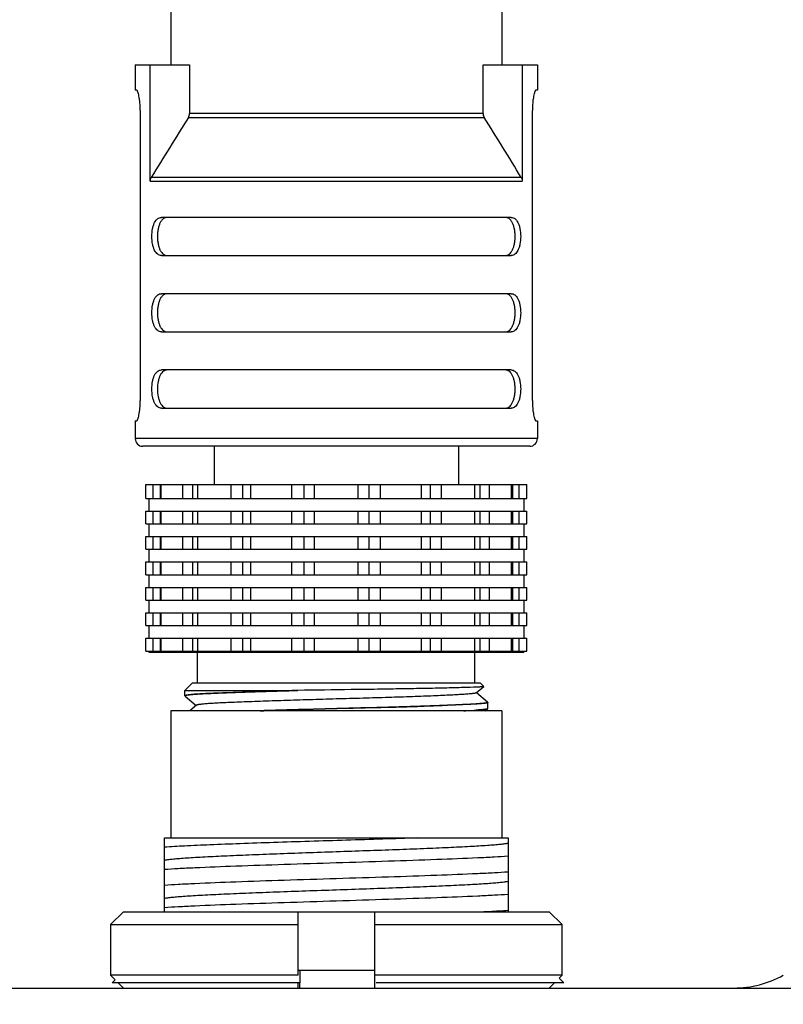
# Model space of a CAD drawing. Header units: millimetres. Extents: x -67 to 93, y 91 to 271.
# Tile 12 of 17: x 34 to 42, y 184 to 194. Entities that reach past the tile are written whole.
import ezdxf

# ---------------------------------------------------------------- set-up
doc = ezdxf.new("R2010")
doc.units = ezdxf.units.MM
doc.header["$LTSCALE"] = 65.395
doc.header["$PDMODE"] = 3
doc.header["$PDSIZE"] = 8
doc.layers.get('0').update_dxf_attribs({"linetype": 'CONTINUOUS'})
doc.layers.get('Defpoints').update_dxf_attribs({"linetype": 'CONTINUOUS'})
doc.layers.add('00_COMPONENTS', color=7, linetype='CONTINUOUS')
doc.layers.add('51__DRAFT_DIMS', color=7, linetype='CONTINUOUS')
doc.styles.get("Standard").update_dxf_attribs({"font": '兰亭黑 GBK.TTF', "height": 2.5})
doc.dimstyles.new('DIMSTYLE_1', dxfattribs={"dimtxt": 8, "dimasz": 2, "dimexe": 2.5, "dimexo": 0.5, "dimgap": 0.75, "dimtad": 1, "dimlfac": 4, "dimdsep": 46, "dimtxsty": 'STANDARD', "dimblk": '_FILLED', "dimblk1": '_FILLED', "dimblk2": '_FILLED', "dimcen": 0.09, "dimclrd": 8, "dimclre": 8, "dimclrt": 256, "dimazin": 2, "dimtp": 0.3, "dimtm": 0.3, "dimtfac": 1, "dimtofl": 0, "dimtmove": 0, "dimatfit": 3, "dimldrblk": '_FILLED', "dimfxl": 1, "dimtolj": 1, "dimarcsym": 0})

# ---------------------------------------------------------------- blocks, each defined once
blk = doc.blocks.new('_FILLED')
at = {"color": 0, "linetype": 'ByBlock'}
blk.add_solid([(0, 0), (-1, 0.1667), (-1, -0.1667)], dxfattribs=at)
blk = doc.blocks.new('*D13')
at = {"layer": '51__DRAFT_DIMS', "color": 8, "lineweight": -2}
for p, q in [((4.7147, 181.2889), (4.7147, 207.0707)), ((64.7147, 178.3703), (64.7147, 207.0707)), ((6.7147, 204.5707), (62.7147, 204.5707))]:
    blk.add_line(p, q, dxfattribs=at)
at = {"layer": 'Defpoints', "color": 0}
for p in [(64.7147, 204.5707), (4.7147, 180.7889), (64.7147, 177.8703)]:
    blk.add_point(p, dxfattribs=at)
at = {"layer": '51__DRAFT_DIMS', "color": 8, "linetype": 'ByBlock', "lineweight": -2, "xscale": 2, "yscale": 2, "zscale": 2, "rotation": 180}
blk.add_blockref('_FILLED', (4.7147, 204.5707), dxfattribs=at)
at = {"layer": '51__DRAFT_DIMS', "color": 8, "linetype": 'ByBlock', "lineweight": -2, "xscale": 2, "yscale": 2, "zscale": 2}
blk.add_blockref('_FILLED', (64.7147, 204.5707), dxfattribs=at)
at = {"layer": '51__DRAFT_DIMS', "insert": (14.4764, 208.654), "char_height": 2.5, "attachment_point": 2, "line_spacing_factor": 0.9}
blk.add_mtext('\\A1;240', dxfattribs=at)
blk = doc.blocks.new('*D19')
at = {"layer": '51__DRAFT_DIMS', "color": 8, "lineweight": -2}
for p, q in [((23.6522, 183.4953), (23.6522, 201.8785)), ((45.6522, 183.4953), (45.6522, 201.8785)), ((23.6522, 199.3785), (11.2661, 199.3785)), ((25.6522, 199.3785), (43.6522, 199.3785))]:
    blk.add_line(p, q, dxfattribs=at)
at = {"layer": 'Defpoints', "color": 0}
for p in [(45.6522, 199.3785), (23.6522, 182.9953), (45.6522, 182.9953)]:
    blk.add_point(p, dxfattribs=at)
at = {"layer": '51__DRAFT_DIMS', "color": 8, "linetype": 'ByBlock', "lineweight": -2, "xscale": 2, "yscale": 2, "zscale": 2, "rotation": 180}
blk.add_blockref('_FILLED', (23.6522, 199.3785), dxfattribs=at)
at = {"layer": '51__DRAFT_DIMS', "color": 8, "linetype": 'ByBlock', "lineweight": -2, "xscale": 2, "yscale": 2, "zscale": 2}
blk.add_blockref('_FILLED', (45.6522, 199.3785), dxfattribs=at)
at = {"layer": '51__DRAFT_DIMS', "insert": (13.9336, 203.4618), "char_height": 2.5, "attachment_point": 2, "line_spacing_factor": 0.9}
blk.add_mtext('\\A1;88', dxfattribs=at)
blk = doc.blocks.new('*D31')
at = {"color": 8, "lineweight": -2}
for p, q in [((47.3408, 196.2453), (47.3408, 218.1406)), ((33.324, 196.2453), (49.8408, 196.2453)), ((47.3408, 194.2453), (47.3408, 186.3703)), ((33.324, 184.3703), (49.8408, 184.3703))]:
    blk.add_line(p, q, dxfattribs=at)
at = {"layer": 'Defpoints', "color": 0}
for p in [(32.824, 196.2453), (32.824, 184.3703), (47.3408, 184.3703)]:
    blk.add_point(p, dxfattribs=at)
at = {"color": 8, "linetype": 'ByBlock', "lineweight": -2, "xscale": 2, "yscale": 2, "zscale": 2}
for p, rotation in [((47.3408, 196.2453), 90), ((47.3408, 184.3703), 270)]:
    blk.add_blockref('_FILLED', p, dxfattribs=dict(at, rotation=rotation))
at = {"insert": (45.2426, 213.922), "char_height": 2.5, "attachment_point": 5, "rotation": 90}
blk.add_mtext('\\A1;47.5', dxfattribs=at)
blk = doc.blocks.new('*D32')
at = {"color": 8, "lineweight": -2}
for p, q in [((56.8586, 197.2453), (56.8586, 219.0111)), ((38.824, 197.2453), (59.3586, 197.2453)), ((56.8586, 195.2453), (56.8586, 186.3703)), ((38.824, 184.3703), (59.3586, 184.3703))]:
    blk.add_line(p, q, dxfattribs=at)
at = {"layer": 'Defpoints', "color": 0}
for p in [(38.324, 197.2453), (38.324, 184.3703), (56.8586, 184.3703)]:
    blk.add_point(p, dxfattribs=at)
at = {"color": 8, "linetype": 'ByBlock', "lineweight": -2, "xscale": 2, "yscale": 2, "zscale": 2}
for p, rotation in [((56.8586, 197.2453), 90), ((56.8586, 184.3703), 270)]:
    blk.add_blockref('_FILLED', p, dxfattribs=dict(at, rotation=rotation))
at = {"insert": (54.7604, 214.8383), "char_height": 2.5, "attachment_point": 5, "rotation": 90}
blk.add_mtext('\\A1;51.5', dxfattribs=at)

msp = doc.modelspace()

# ---------------------------------------------------------------- linework, layer by layer
at = {"layer": '00_COMPONENTS'}
for p, q in [((35.7615, 196.2203), (35.7615, 193.4453)), ((39.0115, 196.2203), (39.0115, 193.4453)), ((35.4115, 193.4453), (35.4115, 193.1953)), ((35.4115, 193.4453), (35.9449, 193.4453)), ((35.5594, 192.3008), (35.5594, 193.4453)), ((35.9449, 193.4453), (35.9449, 192.9649)), ((38.8281, 192.9649), (38.8281, 193.4453)), ((38.8281, 193.4453), (39.3615, 193.4453)), ((39.2135, 193.4453), (39.2135, 192.3008)), ((39.3615, 193.4453), (39.3615, 193.1953)), ((35.4258, 193.1953), (35.4115, 193.1953)), ((39.3615, 193.1953), (39.3472, 193.1953)), ((35.4606, 192.9953), (35.4606, 190.1453)), ((39.3124, 190.1453), (39.3124, 192.9953)), ((35.9342, 192.9283), (38.8388, 192.9283)), ((38.8281, 192.9649), (35.9449, 192.9649)), ((39.2032, 192.3374), (35.5698, 192.3374)), ((35.5594, 192.3008), (39.2135, 192.3008)), ((39.104, 191.9453), (35.6689, 191.9453)), ((35.6689, 191.5703), (39.104, 191.5703)), ((39.104, 191.1953), (35.6689, 191.1953)), ((35.6689, 190.8203), (39.104, 190.8203)), ((39.104, 190.4453), (35.6689, 190.4453)), ((35.6689, 190.0703), (39.104, 190.0703)), ((35.4115, 189.9453), (35.4115, 189.7703)), ((35.4115, 189.9453), (35.4258, 189.9453)), ((39.3472, 189.9453), (39.3615, 189.9453)), ((39.3615, 189.9453), (39.3615, 189.7703)), ((39.3615, 189.7703), (35.4115, 189.7703)), ((39.2865, 189.6953), (35.4865, 189.6953)), ((36.1865, 189.6953), (36.1865, 189.3203)), ((38.5865, 189.6953), (38.5865, 189.3203)), ((35.5149, 189.1828), (35.5149, 189.3203)), ((35.5149, 189.3203), (39.2581, 189.3203)), ((35.5893, 189.1828), (35.5893, 189.3203)), ((35.656, 189.3203), (35.656, 189.1828)), ((35.6662, 189.1828), (35.6662, 189.3203)), ((35.8805, 189.1828), (35.8805, 189.3203)), ((35.9758, 189.3203), (35.9758, 189.1828)), ((36.025, 189.1828), (36.025, 189.3203)), ((36.3533, 189.1828), (36.3533, 189.3203)), ((36.4657, 189.3203), (36.4657, 189.1828)), ((36.548, 189.1828), (36.548, 189.3203)), ((36.9508, 189.1828), (36.9508, 189.3203)), ((37.0667, 189.3203), (37.0667, 189.1828)), ((37.1722, 189.1828), (37.1722, 189.3203)), ((37.6008, 189.1828), (37.6008, 189.3203)), ((37.7063, 189.3203), (37.7063, 189.1828)), ((37.8222, 189.1828), (37.8222, 189.3203)), ((38.225, 189.1828), (38.225, 189.3203)), ((38.3072, 189.3203), (38.3072, 189.1828)), ((38.4197, 189.1828), (38.4197, 189.3203)), ((38.748, 189.1828), (38.748, 189.3203)), ((38.7972, 189.3203), (38.7972, 189.1828)), ((38.8925, 189.1828), (38.8925, 189.3203)), ((39.1068, 189.1828), (39.1068, 189.3203)), ((39.1169, 189.3203), (39.1169, 189.1828)), ((39.1837, 189.1828), (39.1837, 189.3203)), ((39.2581, 189.1828), (39.2581, 189.3203)), ((35.5149, 189.1828), (39.2581, 189.1828)), ((35.545, 189.1828), (35.545, 189.0578)), ((39.228, 189.1828), (39.228, 189.0578)), ((35.5149, 188.9328), (35.5149, 189.0578)), ((35.5149, 189.0578), (39.2581, 189.0578)), ((35.5893, 188.9328), (35.5893, 189.0578)), ((35.656, 189.0578), (35.656, 188.9328)), ((35.6662, 188.9328), (35.6662, 189.0578)), ((35.8805, 188.9328), (35.8805, 189.0578)), ((35.9758, 189.0578), (35.9758, 188.9328)), ((36.025, 188.9328), (36.025, 189.0578)), ((36.3533, 188.9328), (36.3533, 189.0578)), ((36.4657, 189.0578), (36.4657, 188.9328)), ((36.548, 188.9328), (36.548, 189.0578)), ((36.9508, 188.9328), (36.9508, 189.0578)), ((37.0667, 189.0578), (37.0667, 188.9328)), ((37.1722, 188.9328), (37.1722, 189.0578)), ((37.6008, 188.9328), (37.6008, 189.0578)), ((37.7063, 189.0578), (37.7063, 188.9328)), ((37.8222, 188.9328), (37.8222, 189.0578)), ((38.225, 188.9328), (38.225, 189.0578)), ((38.3072, 189.0578), (38.3072, 188.9328)), ((38.4197, 188.9328), (38.4197, 189.0578)), ((38.748, 188.9328), (38.748, 189.0578)), ((38.7972, 189.0578), (38.7972, 188.9328)), ((38.8925, 188.9328), (38.8925, 189.0578)), ((39.1068, 188.9328), (39.1068, 189.0578)), ((39.1169, 189.0578), (39.1169, 188.9328)), ((39.1837, 188.9328), (39.1837, 189.0578)), ((39.2581, 188.9328), (39.2581, 189.0578)), ((35.5149, 188.9328), (39.2581, 188.9328)), ((35.545, 188.9328), (35.545, 188.8078)), ((39.228, 188.9328), (39.228, 188.8078)), ((35.5149, 188.6828), (35.5149, 188.8078)), ((35.5149, 188.8078), (39.2581, 188.8078)), ((35.5893, 188.6828), (35.5893, 188.8078)), ((35.656, 188.8078), (35.656, 188.6828)), ((35.6662, 188.6828), (35.6662, 188.8078)), ((35.8805, 188.6828), (35.8805, 188.8078)), ((35.9758, 188.8078), (35.9758, 188.6828)), ((36.025, 188.6828), (36.025, 188.8078)), ((36.3533, 188.6828), (36.3533, 188.8078)), ((36.4657, 188.8078), (36.4657, 188.6828)), ((36.548, 188.6828), (36.548, 188.8078)), ((36.9508, 188.6828), (36.9508, 188.8078)), ((37.0667, 188.8078), (37.0667, 188.6828)), ((37.1722, 188.6828), (37.1722, 188.8078)), ((37.6008, 188.6828), (37.6008, 188.8078)), ((37.7063, 188.8078), (37.7063, 188.6828)), ((37.8222, 188.6828), (37.8222, 188.8078)), ((38.225, 188.6828), (38.225, 188.8078)), ((38.3072, 188.8078), (38.3072, 188.6828)), ((38.4197, 188.6828), (38.4197, 188.8078)), ((38.748, 188.6828), (38.748, 188.8078)), ((38.7972, 188.8078), (38.7972, 188.6828)), ((38.8925, 188.6828), (38.8925, 188.8078)), ((39.1068, 188.6828), (39.1068, 188.8078)), ((39.1169, 188.8078), (39.1169, 188.6828)), ((39.1837, 188.6828), (39.1837, 188.8078)), ((39.2581, 188.6828), (39.2581, 188.8078)), ((35.5149, 188.6828), (39.2581, 188.6828)), ((35.545, 188.6828), (35.545, 188.5578)), ((39.228, 188.6828), (39.228, 188.5578)), ((35.5149, 188.4328), (35.5149, 188.5578)), ((35.5149, 188.5578), (39.2581, 188.5578)), ((35.5893, 188.4328), (35.5893, 188.5578)), ((35.656, 188.5578), (35.656, 188.4328)), ((35.6662, 188.4328), (35.6662, 188.5578)), ((35.8805, 188.4328), (35.8805, 188.5578)), ((35.9758, 188.5578), (35.9758, 188.4328)), ((36.025, 188.4328), (36.025, 188.5578)), ((36.3533, 188.4328), (36.3533, 188.5578)), ((36.4657, 188.5578), (36.4657, 188.4328)), ((36.548, 188.4328), (36.548, 188.5578)), ((36.9508, 188.4328), (36.9508, 188.5578)), ((37.0667, 188.5578), (37.0667, 188.4328)), ((37.1722, 188.4328), (37.1722, 188.5578)), ((37.6008, 188.4328), (37.6008, 188.5578)), ((37.7063, 188.5578), (37.7063, 188.4328)), ((37.8222, 188.4328), (37.8222, 188.5578)), ((38.225, 188.4328), (38.225, 188.5578)), ((38.3072, 188.5578), (38.3072, 188.4328)), ((38.4197, 188.4328), (38.4197, 188.5578)), ((38.748, 188.4328), (38.748, 188.5578)), ((38.7972, 188.5578), (38.7972, 188.4328)), ((38.8925, 188.4328), (38.8925, 188.5578)), ((39.1068, 188.4328), (39.1068, 188.5578)), ((39.1169, 188.5578), (39.1169, 188.4328)), ((39.1837, 188.4328), (39.1837, 188.5578)), ((39.2581, 188.4328), (39.2581, 188.5578)), ((35.5149, 188.4328), (39.2581, 188.4328)), ((35.545, 188.4328), (35.545, 188.3078)), ((39.228, 188.4328), (39.228, 188.3078)), ((35.5149, 188.1828), (35.5149, 188.3078)), ((35.5149, 188.3078), (39.2581, 188.3078)), ((35.5893, 188.1828), (35.5893, 188.3078)), ((35.656, 188.3078), (35.656, 188.1828)), ((35.6662, 188.1828), (35.6662, 188.3078)), ((35.8805, 188.1828), (35.8805, 188.3078)), ((35.9758, 188.3078), (35.9758, 188.1828)), ((36.025, 188.1828), (36.025, 188.3078)), ((36.3533, 188.1828), (36.3533, 188.3078)), ((36.4657, 188.3078), (36.4657, 188.1828)), ((36.548, 188.1828), (36.548, 188.3078)), ((36.9508, 188.1828), (36.9508, 188.3078)), ((37.0667, 188.3078), (37.0667, 188.1828)), ((37.1722, 188.1828), (37.1722, 188.3078)), ((37.6008, 188.1828), (37.6008, 188.3078)), ((37.7063, 188.3078), (37.7063, 188.1828)), ((37.8222, 188.1828), (37.8222, 188.3078)), ((38.225, 188.1828), (38.225, 188.3078)), ((38.3072, 188.3078), (38.3072, 188.1828)), ((38.4197, 188.1828), (38.4197, 188.3078)), ((38.748, 188.1828), (38.748, 188.3078)), ((38.7972, 188.3078), (38.7972, 188.1828)), ((38.8925, 188.1828), (38.8925, 188.3078)), ((39.1068, 188.1828), (39.1068, 188.3078)), ((39.1169, 188.3078), (39.1169, 188.1828)), ((39.1837, 188.1828), (39.1837, 188.3078)), ((39.2581, 188.1828), (39.2581, 188.3078)), ((35.5149, 188.1828), (39.2581, 188.1828)), ((35.545, 188.1828), (35.545, 188.0578)), ((39.228, 188.1828), (39.228, 188.0578)), ((35.5149, 187.9328), (35.5149, 188.0578)), ((35.5149, 188.0578), (39.2581, 188.0578)), ((35.5893, 187.9328), (35.5893, 188.0578)), ((35.656, 188.0578), (35.656, 187.9328)), ((35.6662, 187.9328), (35.6662, 188.0578)), ((35.8805, 187.9328), (35.8805, 188.0578)), ((35.9758, 188.0578), (35.9758, 187.9328)), ((36.025, 187.9328), (36.025, 188.0578)), ((36.3533, 187.9328), (36.3533, 188.0578)), ((36.4657, 188.0578), (36.4657, 187.9328)), ((36.548, 187.9328), (36.548, 188.0578)), ((36.9508, 187.9328), (36.9508, 188.0578)), ((37.0667, 188.0578), (37.0667, 187.9328)), ((37.1722, 187.9328), (37.1722, 188.0578)), ((37.6008, 187.9328), (37.6008, 188.0578)), ((37.7063, 188.0578), (37.7063, 187.9328)), ((37.8222, 187.9328), (37.8222, 188.0578)), ((38.225, 187.9328), (38.225, 188.0578)), ((38.3072, 188.0578), (38.3072, 187.9328)), ((38.4197, 187.9328), (38.4197, 188.0578)), ((38.748, 187.9328), (38.748, 188.0578)), ((38.7972, 188.0578), (38.7972, 187.9328)), ((38.8925, 187.9328), (38.8925, 188.0578)), ((39.1068, 187.9328), (39.1068, 188.0578)), ((39.1169, 188.0578), (39.1169, 187.9328)), ((39.1837, 187.9328), (39.1837, 188.0578)), ((39.2581, 187.9328), (39.2581, 188.0578)), ((35.5149, 187.9328), (39.2581, 187.9328)), ((35.545, 187.9328), (35.545, 187.8078)), ((39.228, 187.9328), (39.228, 187.8078)), ((35.5149, 187.6828), (35.5149, 187.8078)), ((35.5149, 187.8078), (39.2581, 187.8078)), ((35.5893, 187.6828), (35.5893, 187.8078)), ((35.656, 187.8078), (35.656, 187.6828)), ((35.6662, 187.6828), (35.6662, 187.8078)), ((35.8805, 187.6828), (35.8805, 187.8078)), ((35.9758, 187.8078), (35.9758, 187.6828)), ((36.025, 187.6828), (36.025, 187.8078)), ((36.3533, 187.6828), (36.3533, 187.8078)), ((36.4657, 187.8078), (36.4657, 187.6828)), ((36.548, 187.6828), (36.548, 187.8078)), ((36.9508, 187.6828), (36.9508, 187.8078)), ((37.0667, 187.8078), (37.0667, 187.6828)), ((37.1722, 187.6828), (37.1722, 187.8078)), ((37.6008, 187.6828), (37.6008, 187.8078)), ((37.7063, 187.8078), (37.7063, 187.6828)), ((37.8222, 187.6828), (37.8222, 187.8078)), ((38.225, 187.6828), (38.225, 187.8078)), ((38.3072, 187.8078), (38.3072, 187.6828)), ((38.4197, 187.6828), (38.4197, 187.8078)), ((38.748, 187.6828), (38.748, 187.8078)), ((38.7972, 187.8078), (38.7972, 187.6828)), ((38.8925, 187.6828), (38.8925, 187.8078)), ((39.1068, 187.6828), (39.1068, 187.8078)), ((39.1169, 187.8078), (39.1169, 187.6828)), ((39.1837, 187.6828), (39.1837, 187.8078)), ((39.2581, 187.6828), (39.2581, 187.8078)), ((35.5149, 187.6828), (39.2581, 187.6828)), ((35.545, 187.6828), (35.545, 187.6703)), ((35.545, 187.6703), (39.228, 187.6703)), ((36.024, 187.3703), (36.024, 187.6703)), ((38.749, 187.3703), (38.749, 187.6703)), ((39.228, 187.6828), (39.228, 187.6703)), ((35.974, 187.3703), (35.899, 187.2953)), ((35.974, 187.3703), (38.799, 187.3703)), ((38.799, 187.3703), (38.8347, 187.3347)), ((35.899, 187.2953), (37.0076, 187.2954)), ((35.899, 187.2432), (35.899, 187.2953)), ((37.0078, 187.2954), (37.0076, 187.2954)), ((38.7606, 187.2717), (38.8346, 187.3339)), ((38.8729, 187.1804), (38.7623, 187.2732)), ((35.9013, 187.24), (36.0107, 187.1482)), ((36.174, 187.2666), (36.174, 187.2677)), ((38.8735, 187.1796), (38.8735, 187.1797)), ((38.8736, 187.1796), (38.8735, 187.1797)), ((38.874, 187.1176), (38.874, 187.1787)), ((35.7615, 187.0953), (35.7615, 185.8453)), ((39.0115, 187.0953), (35.7615, 187.0953)), ((36.0124, 187.1497), (35.9477, 187.0953)), ((38.599, 187.1542), (38.599, 187.1565)), ((38.7601, 187.1645), (38.7612, 187.1646)), ((38.7613, 187.1631), (38.7602, 187.163)), ((38.8482, 187.0953), (38.8717, 187.115)), ((39.0115, 187.0953), (39.0115, 185.8453)), ((35.699, 185.1203), (35.699, 185.8453)), ((35.699, 185.8453), (39.0738, 185.8453)), ((39.074, 185.8454), (39.074, 185.1203)), ((35.2948, 185.1203), (35.168, 184.9953)), ((35.2948, 185.1203), (39.4781, 185.1203)), ((37.0115, 184.4953), (37.0115, 185.1203)), ((37.7615, 185.1203), (37.7615, 184.3703)), ((39.605, 184.9953), (39.4781, 185.1203)), ((35.168, 184.9953), (35.168, 184.4953)), ((35.168, 184.9953), (37.0115, 184.9953)), ((37.7615, 184.9953), (39.605, 184.9953)), ((39.605, 184.4953), (39.605, 184.9953)), ((37.0115, 184.4953), (35.168, 184.4953)), ((35.168, 184.4953), (35.2139, 184.4501)), ((37.0115, 184.5454), (37.7615, 184.5454)), ((37.0272, 184.5454), (37.0272, 184.4204)), ((39.605, 184.4953), (37.7615, 184.4953)), ((39.5749, 184.4656), (39.605, 184.4953)), ((28.0114, 184.3703), (41.2931, 184.3703)), ((35.1837, 184.4204), (35.2139, 184.4501)), ((37.0272, 184.4204), (35.1837, 184.4204)), ((35.2441, 184.4204), (35.2948, 184.3703)), ((37.0115, 184.3703), (37.0115, 184.4204)), ((37.0272, 184.3703), (37.0272, 184.4204)), ((39.6208, 184.4204), (37.7772, 184.4204)), ((39.4781, 184.3703), (39.5289, 184.4204)), ((39.5749, 184.4656), (39.6208, 184.4204))]:
    msp.add_line(p, q, dxfattribs=at)
for centre, radius, start, end in [((69.2738, 171.9606), 39.385, 147.83368, 148.84355), ((5.6642, 172.0623), 39.1911, 31.15396, 32.16882), ((35.4865, 189.7703), 0.075, 180, 270), ((39.2865, 189.7703), 0.075, 270, 0), ((38.8448, 187.2566), 0.0847, 282.88824, 284.08886), ((38.8474, 187.2464), 0.0742, 282.69518, 284.08903), ((41.2931, 185.3703), 1, 270, 298.95502)]:
    msp.add_arc(centre, radius, start, end, dxfattribs=at)
for points, knots in [([(35.4606, 192.9953), (35.4606, 193.021), (35.459, 193.0583), (35.4536, 193.1055), (35.4487, 193.1354), (35.4439, 193.1571), (35.4398, 193.1714), (35.4369, 193.1797), (35.4341, 193.1863), (35.4313, 193.1911), (35.4288, 193.1943), (35.4267, 193.1953), (35.4258, 193.1953)], [0, 0, 0, 0, 0.373298, 0.542055, 0.690463, 0.81339, 0.863995, 0.906815, 0.941589, 0.968243, 0.987146, 1, 1, 1, 1]), ([(39.3472, 193.1953), (39.3463, 193.1953), (39.3442, 193.1943), (39.3416, 193.1911), (39.3389, 193.1863), (39.3361, 193.1797), (39.3332, 193.1714), (39.3291, 193.1571), (39.3243, 193.1354), (39.3194, 193.1055), (39.314, 193.0583), (39.3124, 193.021), (39.3124, 192.9953)], [0, 0, 0, 0, 0.012863, 0.03177, 0.058417, 0.093185, 0.136008, 0.186614, 0.30954, 0.457947, 0.626704, 1, 1, 1, 1]), ([(35.9342, 192.9283), (35.9376, 192.9337), (35.943, 192.9456), (35.9449, 192.9585), (35.9449, 192.9649)], [0, 0, 0, 0, 0.500064, 1, 1, 1, 1]), ([(38.8281, 192.9649), (38.8281, 192.9585), (38.83, 192.9456), (38.8354, 192.9337), (38.8388, 192.9283)], [0, 0, 0, 0, 0.499937, 1, 1, 1, 1]), ([(35.5594, 192.3008), (35.5594, 192.3072), (35.5613, 192.3201), (35.5665, 192.3319), (35.5698, 192.3374)], [0, 0, 0, 0, 0.499964, 1, 1, 1, 1]), ([(39.2032, 192.3374), (39.2065, 192.3319), (39.2117, 192.3201), (39.2135, 192.3072), (39.2135, 192.3008)], [0, 0, 0, 0, 0.500052, 1, 1, 1, 1]), ([(35.6689, 191.5703), (35.6626, 191.5703), (35.6494, 191.5725), (35.631, 191.5826), (35.6147, 191.5992), (35.6009, 191.6219), (35.5897, 191.6502), (35.5784, 191.6957), (35.5732, 191.7578), (35.5784, 191.82), (35.5897, 191.8655), (35.6009, 191.8938), (35.6147, 191.9165), (35.631, 191.9331), (35.6494, 191.9432), (35.6626, 191.9453), (35.6689, 191.9453)], [0, 0, 0, 0, 0.041869, 0.085835, 0.135334, 0.192786, 0.259168, 0.333966, 0.499999, 0.666032, 0.740831, 0.807212, 0.864665, 0.914165, 0.958131, 1, 1, 1, 1]), ([(35.7267, 191.9453), (35.7201, 191.9453), (35.7066, 191.9432), (35.6877, 191.9332), (35.6708, 191.9167), (35.6565, 191.8941), (35.6449, 191.8658), (35.6364, 191.8328), (35.6311, 191.7963), (35.6293, 191.7579), (35.6311, 191.7194), (35.6364, 191.6829), (35.6449, 191.6499), (35.6565, 191.6216), (35.6708, 191.599), (35.6877, 191.5825), (35.7066, 191.5725), (35.7201, 191.5703), (35.7267, 191.5703)], [0, 0, 0, 0, 0.042691, 0.087229, 0.136948, 0.194301, 0.26035, 0.334716, 0.415576, 0.500001, 0.584427, 0.665286, 0.739652, 0.805703, 0.863058, 0.912762, 0.957307, 1, 1, 1, 1]), ([(39.0463, 191.5703), (39.0529, 191.5703), (39.0664, 191.5725), (39.0853, 191.5825), (39.1021, 191.599), (39.1165, 191.6216), (39.1281, 191.6499), (39.1366, 191.6829), (39.1419, 191.7194), (39.1436, 191.7578), (39.1419, 191.7963), (39.1366, 191.8328), (39.1281, 191.8658), (39.1165, 191.8941), (39.1021, 191.9167), (39.0853, 191.9333), (39.0664, 191.9432), (39.0529, 191.9453), (39.0463, 191.9453)], [0, 0, 0, 0, 0.04269, 0.087231, 0.136949, 0.194294, 0.260355, 0.334715, 0.415574, 0.500002, 0.584426, 0.665292, 0.73964, 0.805713, 0.863048, 0.912777, 0.957306, 1, 1, 1, 1]), ([(39.104, 191.9453), (39.1104, 191.9453), (39.1236, 191.9432), (39.142, 191.9331), (39.1583, 191.9165), (39.1721, 191.8938), (39.1833, 191.8655), (39.1946, 191.82), (39.1998, 191.7578), (39.1946, 191.6957), (39.1833, 191.6502), (39.1721, 191.6219), (39.1583, 191.5992), (39.142, 191.5826), (39.1236, 191.5725), (39.1104, 191.5703), (39.104, 191.5703)], [0, 0, 0, 0, 0.041869, 0.085835, 0.135334, 0.192786, 0.259168, 0.333966, 0.499999, 0.666032, 0.740831, 0.807212, 0.864665, 0.914165, 0.958131, 1, 1, 1, 1]), ([(35.6689, 190.8203), (35.6626, 190.8203), (35.6494, 190.8225), (35.631, 190.8326), (35.6147, 190.8492), (35.6009, 190.8719), (35.5897, 190.9002), (35.5784, 190.9457), (35.5732, 191.0078), (35.5784, 191.07), (35.5897, 191.1155), (35.6009, 191.1438), (35.6147, 191.1665), (35.631, 191.1831), (35.6494, 191.1932), (35.6626, 191.1953), (35.6689, 191.1953)], [0, 0, 0, 0, 0.041869, 0.085835, 0.135334, 0.192786, 0.259168, 0.333966, 0.499999, 0.666032, 0.740831, 0.807212, 0.864665, 0.914165, 0.958131, 1, 1, 1, 1]), ([(35.7267, 191.1953), (35.7201, 191.1953), (35.7066, 191.1932), (35.6877, 191.1832), (35.6708, 191.1667), (35.6565, 191.1441), (35.6449, 191.1158), (35.6364, 191.0828), (35.6311, 191.0463), (35.6293, 191.0079), (35.6311, 190.9694), (35.6364, 190.9329), (35.6449, 190.8999), (35.6565, 190.8716), (35.6708, 190.849), (35.6877, 190.8325), (35.7066, 190.8225), (35.7201, 190.8203), (35.7267, 190.8203)], [0, 0, 0, 0, 0.042691, 0.087229, 0.136948, 0.194301, 0.26035, 0.334716, 0.415576, 0.500001, 0.584427, 0.665286, 0.739652, 0.805703, 0.863058, 0.912762, 0.957307, 1, 1, 1, 1]), ([(39.0463, 190.8203), (39.0529, 190.8203), (39.0664, 190.8225), (39.0853, 190.8325), (39.1021, 190.849), (39.1165, 190.8716), (39.1281, 190.8999), (39.1366, 190.9329), (39.1419, 190.9694), (39.1436, 191.0078), (39.1419, 191.0463), (39.1366, 191.0828), (39.1281, 191.1158), (39.1165, 191.1441), (39.1021, 191.1667), (39.0853, 191.1833), (39.0664, 191.1932), (39.0529, 191.1953), (39.0463, 191.1953)], [0, 0, 0, 0, 0.04269, 0.087231, 0.136949, 0.194294, 0.260355, 0.334715, 0.415574, 0.500002, 0.584426, 0.665292, 0.73964, 0.805713, 0.863048, 0.912777, 0.957306, 1, 1, 1, 1]), ([(39.104, 191.1953), (39.1104, 191.1953), (39.1236, 191.1932), (39.142, 191.1831), (39.1583, 191.1665), (39.1721, 191.1438), (39.1833, 191.1155), (39.1946, 191.07), (39.1998, 191.0078), (39.1946, 190.9457), (39.1833, 190.9002), (39.1721, 190.8719), (39.1583, 190.8492), (39.142, 190.8326), (39.1236, 190.8225), (39.1104, 190.8203), (39.104, 190.8203)], [0, 0, 0, 0, 0.041869, 0.085835, 0.135334, 0.192786, 0.259168, 0.333966, 0.499999, 0.666032, 0.740831, 0.807212, 0.864665, 0.914165, 0.958131, 1, 1, 1, 1]), ([(35.6689, 190.0703), (35.6626, 190.0703), (35.6494, 190.0725), (35.631, 190.0826), (35.6147, 190.0992), (35.6009, 190.1219), (35.5897, 190.1502), (35.5784, 190.1957), (35.5732, 190.2578), (35.5784, 190.32), (35.5897, 190.3655), (35.6009, 190.3938), (35.6147, 190.4165), (35.631, 190.4331), (35.6494, 190.4432), (35.6626, 190.4453), (35.6689, 190.4453)], [0, 0, 0, 0, 0.041862, 0.085822, 0.135333, 0.192783, 0.259167, 0.333964, 0.499998, 0.666032, 0.74083, 0.807213, 0.864664, 0.914165, 0.958134, 1, 1, 1, 1]), ([(35.7267, 190.4453), (35.7201, 190.4453), (35.7066, 190.4432), (35.6877, 190.4332), (35.6708, 190.4167), (35.6565, 190.3941), (35.6449, 190.3658), (35.6331, 190.3202), (35.6277, 190.2578), (35.6331, 190.1955), (35.6449, 190.1499), (35.6565, 190.1216), (35.6708, 190.099), (35.6877, 190.0824), (35.7066, 190.0725), (35.7201, 190.0703), (35.7267, 190.0703)], [0, 0, 0, 0, 0.042697, 0.087253, 0.137002, 0.194369, 0.260454, 0.334846, 0.499998, 0.66515, 0.739543, 0.805626, 0.862995, 0.912735, 0.957298, 1, 1, 1, 1]), ([(39.0463, 190.0703), (39.0529, 190.0703), (39.0664, 190.0725), (39.0853, 190.0824), (39.1021, 190.099), (39.1165, 190.1216), (39.1281, 190.1499), (39.1366, 190.1829), (39.1419, 190.2194), (39.1436, 190.2578), (39.1419, 190.2963), (39.1366, 190.3328), (39.1281, 190.3658), (39.1165, 190.3941), (39.1021, 190.4167), (39.0853, 190.4332), (39.0664, 190.4432), (39.0529, 190.4453), (39.0463, 190.4453)], [0, 0, 0, 0, 0.042678, 0.087229, 0.136942, 0.194293, 0.260348, 0.334712, 0.415573, 0.499999, 0.584425, 0.665286, 0.739649, 0.805704, 0.863051, 0.912773, 0.957314, 1, 1, 1, 1]), ([(39.104, 190.4453), (39.1104, 190.4453), (39.1236, 190.4432), (39.142, 190.4331), (39.1583, 190.4165), (39.1721, 190.3938), (39.1833, 190.3655), (39.1946, 190.32), (39.1998, 190.2578), (39.1946, 190.1957), (39.1833, 190.1502), (39.1721, 190.1219), (39.1583, 190.0992), (39.142, 190.0826), (39.1236, 190.0725), (39.1104, 190.0703), (39.104, 190.0703)], [0, 0, 0, 0, 0.041862, 0.085822, 0.135333, 0.192783, 0.259167, 0.333964, 0.499998, 0.666032, 0.74083, 0.807213, 0.864664, 0.914165, 0.958134, 1, 1, 1, 1]), ([(35.4258, 189.9453), (35.4267, 189.9453), (35.4288, 189.9464), (35.4313, 189.9495), (35.4341, 189.9544), (35.4369, 189.961), (35.4398, 189.9693), (35.4439, 189.9836), (35.4487, 190.0053), (35.4536, 190.0351), (35.459, 190.0824), (35.4606, 190.1197), (35.4606, 190.1453)], [0, 0, 0, 0, 0.012863, 0.03177, 0.058417, 0.093185, 0.136008, 0.186614, 0.30954, 0.457947, 0.626704, 1, 1, 1, 1]), ([(39.3124, 190.1453), (39.3124, 190.1197), (39.314, 190.0823), (39.3194, 190.0351), (39.3243, 190.0053), (39.3291, 189.9836), (39.3332, 189.9693), (39.3361, 189.961), (39.3389, 189.9544), (39.3416, 189.9495), (39.3442, 189.9464), (39.3463, 189.9453), (39.3472, 189.9453)], [0, 0, 0, 0, 0.373298, 0.542055, 0.690463, 0.81339, 0.863995, 0.906815, 0.941589, 0.968243, 0.987146, 1, 1, 1, 1]), ([(35.899, 187.2432), (35.899, 187.2439), (35.9002, 187.2449), (35.902, 187.2457), (35.9053, 187.2469), (35.911, 187.2483), (35.9198, 187.2499), (35.931, 187.2515), (35.9508, 187.2538), (35.9816, 187.2566), (36.0255, 187.2598), (36.0787, 187.263), (36.1406, 187.2662), (36.2109, 187.2694), (36.2892, 187.2726), (36.3748, 187.2758), (36.4672, 187.279), (36.6023, 187.2834), (36.7831, 187.2889), (36.9309, 187.2932), (37.0076, 187.2954)], [0, 0, 0, 0, 0.001847, 0.003434, 0.005536, 0.01135, 0.019349, 0.029542, 0.041923, 0.073182, 0.112942, 0.160946, 0.216877, 0.280364, 0.350983, 0.42826, 0.511677, 0.600672, 0.792973, 1, 1, 1, 1]), ([(37.0076, 187.2954), (36.9341, 187.2932), (36.7921, 187.2887), (36.5883, 187.2816), (36.4299, 187.2759), (36.3141, 187.2717), (36.2368, 187.269), (36.1664, 187.2664), (36.1036, 187.2638), (36.0486, 187.2611), (36.0021, 187.2582), (35.9644, 187.2551), (35.9385, 187.2521), (35.9224, 187.2495), (35.9137, 187.2477), (35.9072, 187.246), (35.9037, 187.2447), (35.9024, 187.2439)], [0, 0, 0, 0, 0.199189, 0.384825, 0.552648, 0.628629, 0.698688, 0.762403, 0.819364, 0.869162, 0.911386, 0.945639, 0.971819, 0.981873, 0.989903, 0.995928, 1, 1, 1, 1]), ([(38.7327, 187.3263), (38.693, 187.3248), (38.6001, 187.3221), (38.4423, 187.3183), (38.2498, 187.3142), (38.0288, 187.3103), (37.7865, 187.3064), (37.4436, 187.3018), (37.1825, 187.2981), (37.0075, 187.2954)], [0, 0, 0, 0, 0.069114, 0.161569, 0.274355, 0.403856, 0.545857, 0.69578, 1, 1, 1, 1]), ([(38.8346, 187.3339), (38.8343, 187.3337), (38.8334, 187.3333), (38.8317, 187.3328), (38.8293, 187.3323), (38.8246, 187.3316), (38.8169, 187.3308), (38.8056, 187.3298), (38.7913, 187.3289), (38.7743, 187.328), (38.7544, 187.3271), (38.7402, 187.3266), (38.7327, 187.3263)], [0, 0, 0, 0, 0.010634, 0.027882, 0.05203, 0.083178, 0.166593, 0.278108, 0.417469, 0.58446, 0.778805, 1, 1, 1, 1]), ([(38.8347, 187.3347), (38.8348, 187.3346), (38.8349, 187.3343), (38.8347, 187.334), (38.8346, 187.3339)], [0, 0, 0, 0, 0.479202, 1, 1, 1, 1]), ([(35.9005, 187.2414), (35.9003, 187.2415), (35.8996, 187.2419), (35.899, 187.2426), (35.899, 187.2432)], [0, 0, 0, 0, 0.334753, 1, 1, 1, 1]), ([(35.9024, 187.2439), (35.9018, 187.2435), (35.9007, 187.2429), (35.9003, 187.2415), (35.9005, 187.2411)], [0, 0, 0, 0, 0.608844, 1, 1, 1, 1]), ([(35.9005, 187.2411), (35.9005, 187.241), (35.9007, 187.2406), (35.901, 187.2403), (35.9013, 187.24)], [0, 0, 0, 0, 0.217369, 1, 1, 1, 1]), ([(38.7606, 187.2717), (38.7594, 187.2708), (38.7557, 187.2693), (38.7486, 187.2675), (38.7383, 187.2657), (38.725, 187.2638), (38.7086, 187.262), (38.6807, 187.2595), (38.6384, 187.2565), (38.5792, 187.253), (38.509, 187.2492), (38.4284, 187.2454), (38.3383, 187.2415), (38.2395, 187.2375), (38.0929, 187.2321), (37.8952, 187.2255), (37.6457, 187.2182), (37.3868, 187.2114), (37.1278, 187.2038), (36.8783, 187.196), (36.6806, 187.1893), (36.5339, 187.184), (36.435, 187.1802), (36.3449, 187.1766), (36.2643, 187.1732), (36.1941, 187.1696), (36.1348, 187.1659), (36.0925, 187.1626), (36.0646, 187.1598), (36.0481, 187.1579), (36.0348, 187.1559), (36.0244, 187.154), (36.0173, 187.1521), (36.0136, 187.1507), (36.0124, 187.1497)], [0, 0, 0, 0, 0.001591, 0.004254, 0.008036, 0.012932, 0.018931, 0.026029, 0.043471, 0.065097, 0.090714, 0.120097, 0.152965, 0.189, 0.227911, 0.312827, 0.404607, 0.499886, 0.595166, 0.686963, 0.771896, 0.810821, 0.846878, 0.879755, 0.90914, 0.934767, 0.956413, 0.973864, 0.980973, 0.986995, 0.991914, 0.995716, 0.998396, 1, 1, 1, 1]), ([(38.874, 187.1787), (38.874, 187.1781), (38.8725, 187.1766), (38.8709, 187.1761), (38.8698, 187.1757)], [0, 0, 0, 0, 0.345153, 1, 1, 1, 1]), ([(36.6379, 187.0953), (36.7342, 187.0983), (36.9338, 187.1049), (37.2389, 187.1147), (37.5508, 187.1227), (37.8552, 187.1293), (38.0979, 187.1357), (38.2777, 187.1425), (38.4304, 187.1488), (38.5672, 187.155), (38.6865, 187.1607), (38.7372, 187.1633), (38.7601, 187.1645)], [0, 0, 0, 0, 0.136169, 0.282169, 0.431265, 0.576909, 0.71239, 0.774207, 0.831164, 0.928374, 0.967621, 1, 1, 1, 1]), ([(38.7602, 187.163), (38.7097, 187.1595), (38.5903, 187.1535), (38.3865, 187.1454), (38.1377, 187.1371), (37.7495, 187.1257), (37.2462, 187.1131), (36.8386, 187.1017), (36.6393, 187.0953)], [0, 0, 0, 0, 0.071549, 0.169083, 0.288212, 0.423564, 0.718057, 1, 1, 1, 1]), ([(38.6387, 187.0953), (38.6502, 187.0959), (38.6911, 187.098), (38.7319, 187.1003), (38.7613, 187.1022)], [0, 0, 0, 0, 0.281713, 1, 1, 1, 1]), ([(38.7612, 187.1646), (38.7731, 187.1653), (38.7947, 187.1666), (38.8237, 187.1687), (38.846, 187.171), (38.8586, 187.1728), (38.8637, 187.174)], [0, 0, 0, 0, 0.346547, 0.629793, 0.848039, 1, 1, 1, 1]), ([(38.8717, 187.115), (38.8707, 187.1142), (38.8673, 187.113), (38.8609, 187.1115), (38.8515, 187.11), (38.8391, 187.1085), (38.8238, 187.107), (38.7975, 187.1047), (38.7763, 187.1032), (38.7612, 187.1022)], [0, 0, 0, 0, 0.034362, 0.093675, 0.178996, 0.290561, 0.428456, 0.592798, 1, 1, 1, 1]), ([(38.8637, 187.174), (38.8587, 187.1728), (38.8461, 187.1708), (38.8238, 187.1682), (38.7948, 187.1655), (38.7732, 187.1639), (38.7613, 187.1631)], [0, 0, 0, 0, 0.151886, 0.369705, 0.652829, 1, 1, 1, 1]), ([(38.7613, 187.1022), (38.7748, 187.1031), (38.799, 187.1048), (38.8307, 187.1077), (38.8515, 187.1103), (38.8636, 187.1127), (38.868, 187.1139), (38.8698, 187.1145)], [0, 0, 0, 0, 0.37264, 0.664368, 0.873598, 0.947101, 1, 1, 1, 1]), ([(38.8698, 187.1757), (38.8695, 187.1756), (38.8681, 187.1751), (38.8666, 187.1747), (38.8655, 187.1744)], [0, 0, 0, 0, 0.219569, 1, 1, 1, 1]), ([(38.8655, 187.1744), (38.8659, 187.1745), (38.8672, 187.1749), (38.8686, 187.1753), (38.8696, 187.1756)], [0, 0, 0, 0, 0.278726, 1, 1, 1, 1]), ([(38.8698, 187.1145), (38.8709, 187.1149), (38.8725, 187.1155), (38.874, 187.117), (38.874, 187.1176)], [0, 0, 0, 0, 0.651723, 1, 1, 1, 1]), ([(38.1847, 185.8453), (38.0709, 185.8413), (37.8376, 185.8339), (37.4838, 185.8228), (37.1264, 185.8112), (36.7785, 185.8004), (36.4526, 185.7893), (36.1607, 185.7777), (35.9133, 185.7672), (35.7644, 185.759), (35.699, 185.7544)], [0, 0, 0, 0, 0.137398, 0.28146, 0.426959, 0.568616, 0.701293, 0.820178, 0.92096, 1, 1, 1, 1]), ([(35.6991, 185.6277), (35.7097, 185.6299), (35.7351, 185.6337), (35.7796, 185.6387), (35.8364, 185.6438), (35.9051, 185.6491), (35.9851, 185.6542), (36.1124, 185.6614), (36.2947, 185.6701), (36.5371, 185.6805), (36.8054, 185.6908), (37.0914, 185.7009), (37.3865, 185.7113), (37.6815, 185.7216), (37.9676, 185.7317), (38.2359, 185.7421), (38.4782, 185.7524), (38.6873, 185.7623), (38.8376, 185.7712), (38.9365, 185.7787), (38.9932, 185.7838), (39.0378, 185.7888), (39.0633, 185.7926), (39.0739, 185.7948)], [0, 0, 0, 0, 0.009539, 0.02282, 0.039753, 0.060185, 0.083956, 0.11088, 0.173399, 0.245939, 0.326195, 0.411736, 0.499985, 0.588232, 0.673799, 0.754041, 0.826536, 0.889128, 0.939817, 0.960205, 0.977101, 0.990399, 1, 1, 1, 1]), ([(35.699, 185.5377), (35.7439, 185.5408), (35.8433, 185.5466), (36.0765, 185.558), (36.4232, 185.5716), (36.8863, 185.5872), (37.3865, 185.6029), (37.8867, 185.6186), (38.3498, 185.6343), (38.6964, 185.6478), (38.9297, 185.6593), (39.0291, 185.6651), (39.074, 185.6682)], [0, 0, 0, 0, 0.03995, 0.08846, 0.20742, 0.348076, 0.5, 0.651924, 0.79258, 0.91154, 0.96005, 1, 1, 1, 1]), ([(39.074, 185.5098), (39.0291, 185.5068), (38.9297, 185.5009), (38.6964, 185.4894), (38.3498, 185.4759), (37.8867, 185.4602), (37.3865, 185.4445), (36.8863, 185.4288), (36.4232, 185.4131), (36.0765, 185.3997), (35.8433, 185.3881), (35.7439, 185.3822), (35.699, 185.3792)], [0, 0, 0, 0, 0.039949, 0.088459, 0.20742, 0.348076, 0.5, 0.651924, 0.79258, 0.911541, 0.960051, 1, 1, 1, 1]), ([(35.6992, 185.2527), (35.7097, 185.2549), (35.7352, 185.2588), (35.7797, 185.2638), (35.8364, 185.2688), (35.905, 185.2739), (35.985, 185.2791), (36.1124, 185.2865), (36.2947, 185.2953), (36.5371, 185.3054), (36.8054, 185.3157), (37.0914, 185.3261), (37.3865, 185.3362), (37.6815, 185.3465), (37.9676, 185.3569), (38.2359, 185.367), (38.4783, 185.3772), (38.6605, 185.3862), (38.7879, 185.3934), (38.8679, 185.3985), (38.9366, 185.4036), (38.9934, 185.4087), (39.0378, 185.4138), (39.0632, 185.4177), (39.0738, 185.4198)], [0, 0, 0, 0, 0.009592, 0.022864, 0.039743, 0.060136, 0.083907, 0.110868, 0.173445, 0.245925, 0.326195, 0.411762, 0.50001, 0.588257, 0.673808, 0.754083, 0.826602, 0.889123, 0.91607, 0.939855, 0.960288, 0.977196, 0.990455, 1, 1, 1, 1]), ([(35.699, 185.1627), (35.7439, 185.1657), (35.8433, 185.1716), (36.0765, 185.183), (36.4232, 185.1966), (36.8863, 185.2122), (37.3865, 185.2279), (37.8867, 185.2436), (38.3498, 185.2592), (38.6964, 185.2728), (38.9297, 185.2843), (39.0291, 185.2901), (39.074, 185.2932)], [0, 0, 0, 0, 0.039949, 0.088459, 0.20742, 0.348076, 0.5, 0.651924, 0.79258, 0.91154, 0.96005, 1, 1, 1, 1]), ([(38.8172, 185.1203), (38.8414, 185.1215), (38.927, 185.1258), (39.0126, 185.1307), (39.074, 185.135)], [0, 0, 0, 0, 0.282608, 1, 1, 1, 1])]:
    msp.add_open_spline(points, degree=3, knots=knots, dxfattribs=at)
msp.add_open_spline([(38.8735, 187.1797), (38.8734, 187.1799), (38.8731, 187.1802), (38.8729, 187.1804)], degree=3, dxfattribs=at)

# ---------------------------------------------------------------- dimensions: what is measured, and where the dimension line sits
for base, p1, p2, picture, middle in [((56.8586, 184.3703), (38.324, 197.2453), (38.324, 184.3703), '*D32', (56.8586, 214.8383)), ((47.3408, 184.3703), (32.824, 196.2453), (32.824, 184.3703), '*D31', (47.3408, 213.922))]:
    dim = msp.add_linear_dim(base=base, p1=p1, p2=p2, angle=90, dimstyle='DIMSTYLE_1', override={"dimtxsty": 'STANDARD'})
    dim.commit()
    dim.dimension.update_dxf_attribs({"geometry": picture, "text_midpoint": middle, "dimtype": 160})
at = {"layer": '51__DRAFT_DIMS'}
for base, p1, p2, picture, middle in [((64.7147, 204.5707), (4.7147, 180.7889), (64.7147, 177.8703), '*D13', (14.4764, 204.5707)), ((45.6522, 199.3785), (23.6522, 182.9953), (45.6522, 182.9953), '*D19', (13.9336, 199.3785))]:
    dim = msp.add_linear_dim(base=base, p1=p1, p2=p2, dimstyle='DIMSTYLE_1', override={"dimtxsty": 'STANDARD'}, dxfattribs=at)
    dim.commit()
    dim.dimension.update_dxf_attribs({"geometry": picture, "text_midpoint": middle, "dimtype": 160})

doc.saveas('drawing.dxf')
